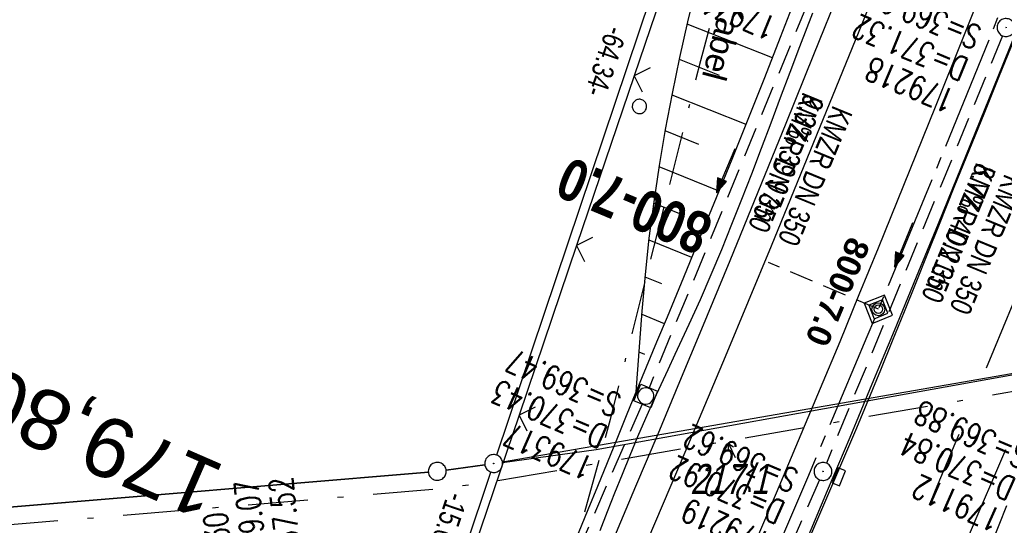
# Model space of a CAD drawing. Extents: x 507875 to 508634, y 446340 to 447363.
# Tile 51 of 70: x 508251 to 508333, y 446949 to 446991. Entities that reach past the tile are written whole.
import ezdxf
from ezdxf.enums import TextEntityAlignment as Align

# ---------------------------------------------------------------- set-up
doc = ezdxf.new("R2010")
doc.units = 0
doc.header["$LTSCALE"] = 10
doc.header["$MEASUREMENT"] = 0
for name, pattern in [('ACAD_ISO16W100', [73, 15, -6.5, 15, -6.5, 15, -7, 1, -7]), ('ACHSE', [5.5, 4, -0.5, 0.5, -0.5]), ('LT00', [0]), ('LT02', [0.4, 0.2, -0.2]), ('LT08', [0.42, 0.2, -0.1, 0.02, -0.1]), ('LT17', [0.15, 0.1, -0.05]), ('STRICHLINIE2', [0.375, 0.25, -0.125])]:
    doc.linetypes.add(name, pattern=pattern)
doc.layers.get('0').update_dxf_attribs({"linetype": 'LT00'})
for name, color, linetype in [('--EK_FBR', 250, 'LT00'), ('--EK_Halt-Pfeil', 4, 'LT00'), ('--EK_Haltung', 7, 'STRICHLINIE2'), ('--EK_Haltung-Text', 140, 'LT00'), ('--EK_Schacht-Text', 5, 'LT00'), ('--EK_ST-93-1', 30, 'LT17'), ('--EK_STATIONSZEICHEN', 19, 'LT00'), ('--EK_STATIONSZEICHEN_NR', 19, 'LT17'), ('--EL_DFK_AB_L', 21, 'LT00'), ('--EL_DFK_AB_P', 7, 'LT00'), ('--EL_Halt-Pfeil', 4, 'LT00'), ('--EL_Haltung', 182, 'STRICHLINIE2'), ('--EL_Haltung-Text', 182, 'LT00'), ('-AX-093', 35, 'ACHSE'), ('-STATIONSZEICHEN', 19, 'LT00'), ('-STATIONZEICHEN_NR', 19, 'LT00'), ('ABSTAND', 8, 'LT00'), ('BAB-KABEL', 220, 'ACAD_ISO16W100'), ('BAB-KABEL_TEXT', 221, 'Continuous'), ('DFK_AB_L', 21, 'LT00'), ('DFK_AB_P', 7, 'LT00'), ('DFK_FLUR_NR', 250, 'LT00'), ('DFK_FLURNR_PFEIL', 250, 'LT00'), ('DFK_GZPKT', 250, 'LT00'), ('DFK_KATASTER', 250, 'LT00'), ('DFK_VERMPKT', 252, 'LT00'), ('GEMEINDEGRENZE', 3, 'LT08'), ('V127_AFBR_BAB', 250, 'LT00'), ('V127_BOESCH', 250, 'LT00'), ('V127_BOSCHUNG', 250, 'LT00'), ('V127_GRABEN', 250, 'LT00'), ('V127_H_BORD', 8, 'LT00'), ('V127_KA_MULD', 182, 'LT00'), ('V127_KA_PRUF', 182, 'LT00'), ('V127_LD_MARK', 250, 'LT00'), ('V127_LG_MARK', 250, 'LT02'), ('V127_SINKK', 182, 'LT00'), ('V127_ZAUN', 40, 'LT00')]:
    doc.layers.add(name, color=color, linetype=linetype)
doc.styles.add('Beschrift', font='ARIAL.TTF')
doc.styles.add('Haltungsbeschriftung', font='ARIAL.TTF', dxfattribs={"width": 0.75})
doc.styles.add('Knoten', font='ARIALBD.TTF', dxfattribs={"width": 0.8, "height": 1.8})
doc.styles.add('schachtbeschriftung', font='romans.shx', dxfattribs={"width": 0.75, "height": 2})
doc.styles.get("Standard").update_dxf_attribs({"font": 'ARIAL.TTF'})

# ---------------------------------------------------------------- blocks, each defined once
blk = doc.blocks.new('SYMB7060')
at = {"color": 0, "linetype": 'ByBlock'}
for p, q in [((-0.26, 0), (0, 0)), ((-0.08, 0.045), (0, 0)), ((0, 0), (-0.08, -0.045))]:
    blk.add_line(p, q, dxfattribs=at)
blk = doc.blocks.new('SYMB7010')
at = {"color": 0, "linetype": 'ByBlock'}
for points in [[(-0.031408, 0.499213), (-0.093728, 0.49134), (-0.15457, 0.475719), (-0.212975, 0.452595), (-0.268021, 0.422333), (-0.31884, 0.385411), (-0.36463, 0.342411), (-0.40467, 0.29401), (-0.438329, 0.240973), (-0.465074, 0.184136), (-0.484486, 0.124395), (-0.496256, 0.062692), (-0.5002, 0)], [(-0.5002, 0), (-0.496256, -0.062692), (-0.484486, -0.124395), (-0.465075, -0.184136), (-0.438329, -0.240973), (-0.404671, -0.29401), (-0.36463, -0.342411), (-0.31884, -0.385411), (-0.268021, -0.422333), (-0.212975, -0.452595), (-0.154571, -0.475719), (-0.093728, -0.49134), (-0.031408, -0.499213), (0.031408, -0.499213)], [(0.5002, 0), (0.496256, 0.062692), (0.484485, 0.124395), (0.465074, 0.184136), (0.438329, 0.240973), (0.40467, 0.29401), (0.36463, 0.342411), (0.31884, 0.385411), (0.268021, 0.422333), (0.212975, 0.452595), (0.15457, 0.475719), (0.093728, 0.49134), (0.031408, 0.499213), (-0.031408, 0.499213)], [(0.031408, -0.499213), (0.093728, -0.491341), (0.15457, -0.475719), (0.212975, -0.452595), (0.268021, -0.422333), (0.31884, -0.385411), (0.36463, -0.342411), (0.404671, -0.294011), (0.438329, -0.240974), (0.465075, -0.184136), (0.484486, -0.124395), (0.496256, -0.062692), (0.500201, 0)]]:
    blk.add_lwpolyline(points, dxfattribs=at)
blk = doc.blocks.new('SYMB0003')
at = {"color": 0, "linetype": 'ByBlock'}
for p, q in [((-0.015712, 0), (0.010166, 0.012015)), ((0, -0.021257), (-0.015712, 0)), ((0.010166, 0.012015), (0, -0.021257))]:
    blk.add_line(p, q, dxfattribs=at)
for points in [[(-0.031395, 0.499013), (-0.093691, 0.491144), (-0.154509, 0.475528), (-0.21289, 0.452414), (-0.267913, 0.422164), (-0.318712, 0.385257), (-0.364484, 0.342274), (-0.404509, 0.293893), (-0.438154, 0.240877), (-0.464888, 0.184062), (-0.484292, 0.124345), (-0.496058, 0.062667), (-0.5, 0)], [(-0.5, 0), (-0.496058, -0.062667), (-0.484292, -0.124345), (-0.464888, -0.184062), (-0.438154, -0.240877), (-0.404509, -0.293893), (-0.364485, -0.342274), (-0.318712, -0.385257), (-0.267914, -0.422164), (-0.21289, -0.452414), (-0.154509, -0.475529), (-0.093691, -0.491144), (-0.031395, -0.499014), (0.031395, -0.499014)], [(0.5, 0), (0.496057, 0.062667), (0.484292, 0.124345), (0.464888, 0.184062), (0.438153, 0.240877), (0.404509, 0.293893), (0.364484, 0.342274), (0.318712, 0.385257), (0.267913, 0.422164), (0.21289, 0.452414), (0.154509, 0.475528), (0.093691, 0.491144), (0.031395, 0.499013), (-0.031395, 0.499013)], [(0.031395, -0.499014), (0.093691, -0.491144), (0.154509, -0.475529), (0.21289, -0.452414), (0.267914, -0.422164), (0.318712, -0.385257), (0.364485, -0.342274), (0.404509, -0.293893), (0.438154, -0.240877), (0.464889, -0.184062), (0.484292, -0.124345), (0.496058, -0.062667), (0.5, 0)]]:
    blk.add_lwpolyline(points, dxfattribs=at)
blk = doc.blocks.new('SYMB0024')
at = {"color": 0, "linetype": 'ByBlock'}
for p, q in [((-0.5, 0.5), (0, 0)), ((0, 0), (0.5, 0.5))]:
    blk.add_line(p, q, dxfattribs=at)
blk = doc.blocks.new('SYMB0652')
at = {"color": 0, "linetype": 'ByBlock'}
blk.add_lwpolyline([(-0.15, -0.075), (0.15, -0.075), (0.15, 0.075), (-0.15, 0.075), (-0.15, -0.075)], dxfattribs=at)
blk = doc.blocks.new('SYMB1210')
at = {"color": 0, "linetype": 'ByBlock'}
blk.add_line((0.018815, -0.179014), (0.055623, -0.17119), dxfattribs=at)
for points in [[(-0.2, -0.2), (-0.2, 0.2), (0.2, 0.2), (0.2, -0.2), (-0.2, -0.2)], [(0.018815, 0.179014), (-0.018815, 0.179014), (-0.055623, 0.17119), (-0.09, 0.155885), (-0.120444, 0.133766), (-0.145623, 0.105801), (-0.164438, 0.073213), (-0.176067, 0.037424), (-0.18, 0)], [(-0.18, 0), (-0.176067, -0.037424), (-0.164438, -0.073213), (-0.145623, -0.105801), (-0.120444, -0.133766), (-0.09, -0.155885), (-0.055623, -0.17119), (-0.018815, -0.179014), (0.018815, -0.179014)], [(0.18, 0), (0.176067, 0.037424), (0.164438, 0.073213), (0.145623, 0.105801), (0.120444, 0.133766), (0.09, 0.155885), (0.055623, 0.17119), (0.018815, 0.179014)], [(0.055623, -0.17119), (0.09, -0.155885), (0.120444, -0.133766), (0.145623, -0.105801), (0.164438, -0.073213), (0.176067, -0.037424), (0.18, 0)]]:
    blk.add_lwpolyline(points, dxfattribs=at)
blk = doc.blocks.new('SYMB0070')
at = {"color": 0, "linetype": 'ByBlock'}
for p, q in [((-0.5, 0), (0.2, 0)), ((0.5, 0), (0.2, 0.1)), ((0.2, 0.1), (0.2, 0)), ((0.468, 0), (0.21, 0.086)), ((0.21, 0.086), (0.21, -0.086)), ((0.21, -0.086), (0.468, 0)), ((0.22, -0.072), (0.437, 0)), ((0.23, -0.058), (0.405, 0)), ((0.24, -0.045), (0.374, 0)), ((0.342, 0), (0.25, 0.031)), ((0.25, 0.031), (0.25, -0.031)), ((0.25, -0.031), (0.342, 0)), ((0.26, -0.017), (0.31, 0)), ((0.27, -0.003), (0.279, 0))]:
    blk.add_line(p, q, dxfattribs=at)
for points in [[(0.2, 0), (0.2, -0.1), (0.5, 0)], [(0.437, 0), (0.22, 0.072), (0.22, -0.072)], [(0.405, 0), (0.23, 0.058), (0.23, -0.058)], [(0.374, 0), (0.24, 0.045), (0.24, -0.045)], [(0.31, 0), (0.26, 0.017), (0.26, -0.017)], [(0.279, 0), (0.27, 0.003), (0.27, -0.003)]]:
    blk.add_lwpolyline(points, dxfattribs=at)
blk = doc.blocks.new('Netzknoten_SYMB')
at = {"flags": 128}
blk.add_lwpolyline([(0, -0.864), (0.864, 0), (0, 0.864), (-0.864, 0)], close=True, dxfattribs=at)
blk.add_circle((0, 0), 0.36)

msp = doc.modelspace()

# ---------------------------------------------------------------- linework, layer by layer
at = {"layer": '--EK_FBR', "color": 2}
for points in [[(508294.976, 446908.455), (508297.113, 446913.192), (508299.239, 446917.933), (508301.354, 446922.679), (508304.801, 446930.479), (508308.216, 446938.293), (508310.108, 446942.659), (508311.988, 446947.029), (508313.856, 446951.405), (508315.711, 446955.786), (508317.551, 446960.174), (508319.179, 446964.091), (508320.795, 446968.012), (508322.401, 446971.938), (508323.997, 446975.868), (508325.586, 446979.8), (508327.168, 446983.736), (508329.473, 446989.502), (508331.765, 446995.273)], [(508316.393, 446947.09), (508317.24, 446949.037), (508318.084, 446950.985), (508318.925, 446952.935), (508319.759, 446954.887), (508320.585, 446956.843), (508321.597, 446959.273), (508322.596, 446961.708), (508323.585, 446964.147), (508324.568, 446966.589), (508325.547, 446969.033), (508326.525, 446971.477), (508327.504, 446973.921), (508328.742, 446976.996), (508329.986, 446980.069), (508331.233, 446983.14), (508332.481, 446986.211), (508333.729, 446989.282)], [(508329.701, 446947.206), (508330.751, 446949.655), (508331.802, 446952.104), (508333.058, 446955.022)]]:
    msp.add_lwpolyline(points, dxfattribs=at)
at = {"layer": '--EK_FBR'}
msp.add_lwpolyline([(508319.221, 446993.713), (508316.967, 446988.105), (508314.639, 446982.346), (508312.298, 446976.592), (508309.944, 446970.844), (508307.576, 446965.101), (508305.752, 446960.708), (508303.918, 446956.319), (508302.072, 446951.935), (508300.214, 446947.557)], dxfattribs=at)
at = {"layer": '--EK_Haltung'}
for p, q in [((508317.851, 446995.786), (508303.204, 446960.21)), ((508332.787, 446989.681), (508318.037, 446953.891)), ((508302.619, 446958.827), (508287.182, 446923.468)), ((508317.452, 446952.508), (508302.252, 446917.551))]:
    msp.add_line(p, q, dxfattribs=at)
at = {"layer": '--EK_STATIONSZEICHEN_NR', "ltscale": 2}
msp.add_line((508322.387, 446966.781), (508313.181, 446970.687), dxfattribs=at)
at = {"layer": '--EL_DFK_AB_L'}
for p, q in [((508310.442, 447014.138), (508290.429, 446954.568)), ((508347.323, 446963.771), (508290.929, 446953.987)), ((508285.658, 446940.292), (508289.953, 446953.148))]:
    msp.add_line(p, q, dxfattribs=at)
at = {"layer": '--EL_Haltung'}
for p, q in [((508317.851, 446995.786), (508303.204, 446960.21)), ((508332.787, 446989.681), (508318.037, 446953.891)), ((508302.619, 446958.827), (508287.182, 446923.468)), ((508317.452, 446952.508), (508302.252, 446917.551))]:
    msp.add_line(p, q, dxfattribs=at)
at = {"layer": '-AX-093', "ltscale": 0.2}
msp.add_lwpolyline([(508335.711, 446999.533), (508331.023, 446987.819), (508326.263, 446976.134), (508321.433, 446964.478), (508316.534, 446952.85), (508311.569, 446941.25), (508306.54, 446929.678), (508301.45, 446918.133), (508296.299, 446906.615), (508291.09, 446895.123), (508285.825, 446883.657), (508280.505, 446872.215), (508275.134, 446860.798), (508269.713, 446849.405), (508264.243, 446838.035), (508258.727, 446826.687), (508253.166, 446815.361), (508247.563, 446804.056), (508241.92, 446792.771), (508236.238, 446781.505), (508230.519, 446770.258)], dxfattribs=at)
at = {"layer": 'BAB-KABEL', "ltscale": 0.03, "flags": 128}
msp.add_lwpolyline([(508403.91, 447290.526), (508402.026, 447282.819), (508386.099, 447280.447), (508366.681, 447274.025), (508361.372, 447269.698), (508361.657, 447256.667), (508362.44, 447209.011), (508362.578, 447196.367), (508363.064, 447183.585), (508362.055, 447181.303), (508353.705, 447155.981), (508356.394, 447152.75), (508357.893, 447150.945), (508345.987, 447106.957), (508319.979, 447031.323), (508314.893, 447014.991), (508307.501, 446987.6), (508299.946, 446957.549), (508297.327, 446948.162), (508293.932, 446941.348), (508287.31, 446931.654), (508277.454, 446917.498), (508268.65, 446905.428), (508266.719, 446901.965), (508263.925, 446896.05), (508236.791, 446838.253), (508218.669, 446798.755), (508182.002, 446732.503), (508173.757, 446722.034), (508158.32, 446691.576), (508134.637, 446653.79), (508129.799, 446634.854), (508127.623, 446632.926), (508117.245, 446626.48), (508107.493, 446619.069), (508101.7, 446595.112), (508091.075, 446575.777), (508080.997, 446555.552), (508070.49, 446543.962), (508052.779, 446538.014), (508053.275, 446532.867), (508054.03, 446526.659), (508053.055, 446512.517), (508031.724, 446493.735), (508025.765, 446492.102), (508020.21, 446489.1), (508016.01, 446486.751), (508018.853, 446477.045), (508018.707, 446455.032), (508018.065, 446449.034)], dxfattribs=at)
at = {"layer": 'DFK_AB_L'}
for p, q in [((508310.442, 447014.138), (508290.429, 446954.568)), ((508347.323, 446963.771), (508290.929, 446953.987)), ((508285.658, 446940.292), (508289.953, 446953.148))]:
    msp.add_line(p, q, dxfattribs=at)
at = {"layer": 'DFK_KATASTER'}
for p, q in [((508298.78, 446955.027), (508348.06, 446963.899)), ((508290.934, 446953.96), (508298.78, 446955.027)), ((508286.213, 446953.311), (508289.448, 446953.756)), ((508289.448, 446953.756), (508286.213, 446953.311)), ((508236.818, 446949.142), (508284.723, 446953.144)), ((508284.723, 446953.144), (508236.818, 446949.142))]:
    msp.add_line(p, q, dxfattribs=at)
at = {"layer": 'GEMEINDEGRENZE', "ltscale": 2.5, "flags": 128}
msp.add_lwpolyline([(508553.489, 447000.484), (508541.969, 446996.922), (508535.557, 446996.551), (508527.939, 446996.117), (508457.226, 446983.133), (508349.749, 446962.673), (508290.421, 446952.377), (508285.636, 446951.716), (508236.203, 446947.584), (508210.168, 446945.149), (508191.444, 446942.427), (508158.359, 446937.272), (508154.862, 446936.592), (508156.234, 446929.344), (508118.949, 446919.527), (508033.307, 446892.357)], dxfattribs=at)
at = {"layer": 'V127_AFBR_BAB', "color": 0}
for points in [[(508294.976, 446908.455), (508297.113, 446913.192), (508299.239, 446917.933), (508301.354, 446922.679), (508304.801, 446930.479), (508308.216, 446938.293), (508310.108, 446942.659), (508311.988, 446947.029), (508313.856, 446951.405), (508315.711, 446955.786), (508317.551, 446960.174), (508319.179, 446964.091), (508320.795, 446968.012), (508322.401, 446971.938), (508323.997, 446975.868), (508325.586, 446979.8), (508327.168, 446983.736), (508329.473, 446989.502), (508331.765, 446995.273)], [(508316.393, 446947.09), (508317.24, 446949.037), (508318.084, 446950.985), (508318.925, 446952.935), (508319.759, 446954.887), (508320.585, 446956.843), (508321.597, 446959.273), (508322.596, 446961.708), (508323.585, 446964.147), (508324.568, 446966.589), (508325.547, 446969.033), (508326.525, 446971.477), (508327.504, 446973.921), (508328.742, 446976.996), (508329.986, 446980.069), (508331.233, 446983.14), (508332.481, 446986.211), (508333.729, 446989.282)], [(508329.701, 446947.206), (508330.751, 446949.655), (508331.802, 446952.104), (508333.058, 446955.022)]]:
    msp.add_lwpolyline(points, dxfattribs=at)
at = {"layer": 'V127_AFBR_BAB'}
msp.add_lwpolyline([(508319.221, 446993.713), (508316.967, 446988.105), (508314.639, 446982.346), (508312.298, 446976.592), (508309.944, 446970.844), (508307.576, 446965.101), (508305.752, 446960.708), (508303.918, 446956.319), (508302.072, 446951.935), (508300.214, 446947.557)], dxfattribs=at)
at = {"layer": 'V127_BOESCH'}
msp.add_lwpolyline([(508302.128, 446959.867), (508302.628, 446966.627), (508302.889, 446969.685), (508303.217, 446972.735), (508303.61, 446975.777), (508304.064, 446978.81), (508304.576, 446981.834), (508305.145, 446984.85), (508305.766, 446987.858), (508306.437, 446990.858), (508307.156, 446993.85)], dxfattribs=at)
at = {"layer": 'V127_BOSCHUNG'}
for p, q in [((508313.531, 446987.837), (508306.39, 446990.652)), ((508309.079, 446986.367), (508305.732, 446987.698)), ((508311.315, 446982.248), (508305.118, 446984.714)), ((508307.374, 446980.588), (508304.557, 446981.721)), ((508309.061, 446976.665), (508304.048, 446978.705)), ((508305.758, 446974.769), (508303.594, 446975.659)), ((508306.783, 446971.103), (508303.199, 446972.578)), ((508304.253, 446968.9), (508302.869, 446969.469)), ((508304.487, 446965.56), (508302.606, 446966.333)), ((508302.855, 446962.987), (508302.373, 446963.185)), ((508302.19, 446960.017), (508302.141, 446960.037))]:
    msp.add_line(p, q, dxfattribs=at)
at = {"layer": 'V127_GRABEN'}
for points in [[(508297.28, 446948.033), (508298.1, 446950), (508298.91, 446951.971), (508299.715, 446953.945), (508300.518, 446955.92), (508301.321, 446957.894), (508302.128, 446959.867), (508302.992, 446961.96), (508303.86, 446964.051), (508304.729, 446966.141), (508306.111, 446969.476), (508307.486, 446972.814), (508308.853, 446976.155), (508310.21, 446979.5), (508311.555, 446982.85), (508312.888, 446986.205), (508314.207, 446989.565), (508315.184, 446992.083)], [(508299.096, 446948.255), (508299.718, 446949.831), (508300.342, 446951.406), (508300.972, 446952.979), (508301.611, 446954.548), (508302.263, 446956.111), (508302.93, 446957.667), (508303.617, 446959.215), (508304.198, 446960.483), (508304.789, 446961.747), (508305.384, 446963.008), (508305.978, 446964.271), (508306.565, 446965.536), (508307.497, 446967.61), (508308.4, 446969.696), (508309.277, 446971.794), (508310.131, 446973.901), (508310.968, 446976.016), (508311.79, 446978.137), (508312.602, 446980.263), (508313.406, 446982.392), (508314.208, 446984.522), (508315.01, 446986.652), (508315.816, 446988.78), (508316.903, 446991.615)], [(508303.996, 446883.361), (508305.94, 446887.652), (508307.872, 446891.949), (508309.793, 446896.25), (508311.704, 446900.556), (508312.947, 446903.368), (508314.189, 446906.181), (508315.432, 446908.994), (508316.676, 446911.806), (508317.925, 446914.616), (508318.972, 446916.963), (508320.022, 446919.309), (508321.07, 446921.655), (508322.116, 446924.003), (508323.156, 446926.353), (508324.189, 446928.706), (508325.212, 446931.064), (508326.576, 446934.259), (508327.919, 446937.463), (508329.245, 446940.675), (508330.554, 446943.894), (508331.85, 446947.118), (508333.134, 446950.347)]]:
    msp.add_lwpolyline(points, dxfattribs=at)
at = {"layer": 'V127_H_BORD'}
msp.add_lwpolyline([(508298.46, 446906.773), (508300.089, 446910.384), (508301.715, 446913.995), (508303.338, 446917.609), (508304.955, 446921.225), (508307.821, 446927.687), (508310.66, 446934.161), (508313.472, 446940.647), (508316.254, 446947.146), (508318.143, 446951.605), (508320.019, 446956.069), (508321.883, 446960.539), (508323.737, 446965.013), (508325.581, 446969.491), (508327.416, 446973.972), (508330.13, 446980.637), (508332.826, 446987.309), (508335.503, 446993.989)], dxfattribs=at)
at = {"layer": 'V127_LD_MARK'}
msp.add_lwpolyline([(508324.724, 446999.999), (508320.996, 446990.671), (508317.224, 446981.36), (508313.409, 446972.067), (508309.553, 446962.791), (508305.656, 446953.531), (508301.718, 446944.289), (508297.742, 446935.064), (508293.726, 446925.856), (508290.424, 446918.362), (508287.096, 446910.879), (508283.742, 446903.409), (508280.36, 446895.951), (508276.951, 446888.506), (508273.512, 446881.075)], dxfattribs=at)
at = {"layer": 'V127_LG_MARK', "ltscale": 3, "flags": 128}
msp.add_lwpolyline([(508266.789, 446819.914), (508267.833, 446822.048), (508268.875, 446824.183), (508269.914, 446826.32), (508270.947, 446828.459), (508272.209, 446831.097), (508273.462, 446833.738), (508274.71, 446836.383), (508275.953, 446839.029), (508277.196, 446841.676), (508278.441, 446844.322), (508279.689, 446846.966), (508280.945, 446849.607), (508282.117, 446852.053), (508283.294, 446854.497), (508284.473, 446856.94), (508285.65, 446859.383), (508286.824, 446861.829), (508287.989, 446864.278), (508289.368, 446867.21), (508290.734, 446870.148), (508292.09, 446873.091), (508293.438, 446876.038), (508294.78, 446878.987), (508296.118, 446881.938), (508298.039, 446886.178), (508299.959, 446890.419), (508301.881, 446894.659), (508303.805, 446898.898), (508305.733, 446903.135), (508306.881, 446905.651), (508308.029, 446908.167), (508309.175, 446910.684), (508310.318, 446913.203), (508311.455, 446915.723), (508312.586, 446918.247), (508313.732, 446920.827), (508314.87, 446923.409), (508316.005, 446925.994), (508317.136, 446928.579), (508318.268, 446931.165), (508319.402, 446933.75), (508320.291, 446935.769), (508321.181, 446937.788), (508322.07, 446939.807), (508322.957, 446941.827), (508323.84, 446943.849), (508325.52, 446947.735), (508327.181, 446951.629), (508328.824, 446955.531), (508330.451, 446959.44), (508332.063, 446963.356), (508333.66, 446967.277), (508335.245, 446971.203), (508336.63, 446974.662), (508338.008, 446978.123), (508339.381, 446981.586), (508340.75, 446985.051), (508342.118, 446988.517), (508343.485, 446991.982), (508344.854, 446995.447), (508346.226, 446998.911), (508347.604, 447002.372), (508348.68, 447005.062), (508349.758, 447007.751), (508350.838, 447010.439)], dxfattribs=at)
at = {"layer": 'V127_ZAUN'}
for p, q in [((508306.768, 447000.538), (508301.952, 446986.332)), ((508301.952, 446986.332), (508297.136, 446972.126)), ((508297.136, 446972.126), (508292.32, 446957.92)), ((508292.32, 446957.92), (508287.505, 446943.714))]:
    msp.add_line(p, q, dxfattribs=at)

# ---------------------------------------------------------------- block references
at = {"layer": '--EK_Halt-Pfeil', "yscale": 4, "zscale": 4}
for p, xscale, rotation in [((508309.603, 446978.378), 4.000000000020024, 247.6254700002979), ((508324.487, 446972.168), 3.999999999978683, 247.6033600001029)]:
    msp.add_blockref('SYMB0070', p, dxfattribs=dict(at, xscale=xscale, rotation=rotation))
at = {"layer": '--EK_STATIONSZEICHEN', "linetype": 'Continuous', "lineweight": 0, "xscale": 1.499999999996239, "yscale": 1.5, "zscale": 1.5, "rotation": 157.011387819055}
msp.add_blockref('Netzknoten_SYMB', (508322.387, 446966.781), dxfattribs=at)
at = {"layer": '--EL_DFK_AB_P', "xscale": 1.500000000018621, "yscale": 1.5, "zscale": 1.5, "rotation": 264.7377099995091}
msp.add_blockref('SYMB0003', (508290.191, 446953.859), dxfattribs=at)
at = {"layer": '--EL_Halt-Pfeil', "yscale": 4, "zscale": 4}
for p, xscale, rotation in [((508309.603, 446978.378), 4.000000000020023, 247.6254700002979), ((508324.487, 446972.168), 3.999999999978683, 247.6033600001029)]:
    msp.add_blockref('SYMB0070', p, dxfattribs=dict(at, xscale=xscale, rotation=rotation))
at = {"layer": '-STATIONSZEICHEN', "linetype": 'Continuous', "lineweight": 0, "rotation": 157.0113878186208}
msp.add_blockref('Netzknoten_SYMB', (508322.387, 446966.781), dxfattribs=at)
at = {"layer": 'DFK_AB_P', "xscale": 1.500000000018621, "yscale": 1.5, "zscale": 1.5, "rotation": 264.7377099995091}
msp.add_blockref('SYMB0003', (508290.191, 446953.859), dxfattribs=at)
at = {"layer": 'DFK_FLURNR_PFEIL', "xscale": 5, "yscale": 5, "zscale": 5, "rotation": 115.0855099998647}
msp.add_blockref('SYMB7060', (508309.88, 446955.517), dxfattribs=at)
at = {"layer": 'DFK_GZPKT', "xscale": 1.500000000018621, "yscale": 1.5, "zscale": 1.5, "rotation": 264.7377099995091}
msp.add_blockref('SYMB7010', (508285.47, 446953.208), dxfattribs=at)
msp.add_blockref('SYMB7010', (508285.47, 446953.208), dxfattribs=at)
at = {"layer": 'DFK_VERMPKT', "xscale": 1.200000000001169, "yscale": 1.200000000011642, "zscale": 1.2, "rotation": 264.7377100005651}
msp.add_blockref('SYMB7010', (508302.39, 446983.767), dxfattribs=at)
at = {"layer": 'V127_KA_MULD', "xscale": 3.8, "yscale": 3.8, "zscale": 3.8, "rotation": 247.65211}
msp.add_blockref('SYMB1210', (508302.919, 446959.517), dxfattribs=at)
at = {"layer": 'V127_KA_PRUF', "xscale": 1.5, "yscale": 1.5, "zscale": 1.5, "rotation": 247.65211}
for p in [(508333.073, 446990.377), (508317.751, 446953.197)]:
    msp.add_blockref('SYMB0003', p, dxfattribs=at)
at = {"layer": 'V127_SINKK', "xscale": 4.5, "yscale": 4.5, "zscale": 4.5, "rotation": 247.65211}
msp.add_blockref('SYMB0652', (508319.081, 446952.747), dxfattribs=at)
at = {"layer": 'V127_ZAUN', "xscale": 2.1, "yscale": 2.1, "zscale": 2.1, "rotation": 251.27403}
for p in [(508301.952, 446986.332), (508297.136, 446972.126), (508292.32, 446957.92)]:
    msp.add_blockref('SYMB0024', p, dxfattribs=at)

# ---------------------------------------------------------------- texts
at = {"layer": '--EK_Haltung-Text', "style": 'Haltungsbeschriftung', "width": 0.75}
for s, rotation, p in [('9.3‰ 39.97m', -112.37453, (508316.236, 446984.912)), ('KMZR DN 350', -112.37453, (508318.603, 446983.937)), ('8.7‰ 40.21m', -112.39665, (508330.614, 446979.162)), ('KMZR DN 350', -112.39665, (508332.981, 446978.187))]:
    msp.add_text(s, height=1.8, rotation=rotation, dxfattribs=at).set_placement(p)
at = {"layer": '--EK_Schacht-Text', "style": 'schachtbeschriftung', "width": 0.75}
for s, rotation, p in [('179316', -202.37454, (508314.04, 446991.123)), ('S=369.97', -202.39665, (508331.169, 446990.347)), ('D=371.32', -202.39665, (508330.071, 446987.685)), ('179218', -202.39665, (508328.974, 446985.023)), ('S=369.47', -203.58333, (508301.015, 446959.531)), ('D=370.43', -203.58333, (508299.863, 446956.891)), ('S=369.88', -203.61983, (508335.172, 446955.18)), ('179317', -203.58333, (508298.711, 446954.251)), ('S=369.62', -203.49818, (508315.847, 446953.203)), ('D=370.84', -203.61983, (508334.018, 446952.54)), ('D=370.92', -203.49818, (508314.698, 446950.562)), ('179112', -203.61983, (508332.864, 446949.901)), ('D=369.07', -263.57105, (508271.582, 446942.537)), ('S=367.52', -263.57105, (508274.444, 446942.86)), ('179219', -203.49818, (508313.55, 446947.922)), ('179330', -263.57105, (508268.72, 446942.215))]:
    msp.add_text(s, height=2, rotation=rotation, dxfattribs=at).set_placement(p)
at = {"layer": '--EK_ST-93-1', "style": 'Beschrift'}
msp.add_text('179,800', height=5, rotation=-203.54575, dxfattribs=at).set_placement((508266.874, 446951.311), align=Align.MIDDLE_LEFT)
at = {"layer": '--EK_STATIONSZEICHEN_NR', "style": 'Knoten', "width": 0.8}
msp.add_text('800-7.0', height=3.5, rotation=157.21073, dxfattribs=at).set_placement((508308.057, 446972.861), align=Align.MIDDLE_LEFT)
at = {"layer": '--EL_Haltung-Text', "style": 'Haltungsbeschriftung', "width": 0.75}
for rotation, p in [(-112.37453, (508316.107, 446985.056)), (-112.39665, (508330.614, 446979.162))]:
    msp.add_text('KMZR DN 350', height=1.8, rotation=rotation, dxfattribs=at).set_placement(p)
at = {"layer": '-STATIONZEICHEN_NR', "style": 'Knoten'}
msp.add_text('800-7.0', height=2, rotation=247.21073, dxfattribs=at).set_placement((508319.902, 446967.836), align=Align.TOP_CENTER)
at = {"layer": 'ABSTAND', "width": 0.75}
for s, rotation, p in [('-64.34-', -108.5691, (508299.692, 446990.623)), (' -15.06-', 251.15178, (508286.547, 446952.072))]:
    msp.add_text(s, height=1.8, rotation=rotation, dxfattribs=at).set_placement(p)
at = {"layer": 'BAB-KABEL_TEXT', "insert": (508309.313, 446992.875), "char_height": 2, "attachment_point": 8, "rotation": 255.25588, "style": 'Beschrift'}
msp.add_mtext('BAB-Kabel', dxfattribs=at)
at = {"layer": 'DFK_FLUR_NR', "oblique": 13.754, "width": 0.75}
msp.add_text('217/1', height=2.5, rotation=0.00116, dxfattribs=at).set_placement((508306.638, 446951.317))

doc.saveas('drawing.dxf')
